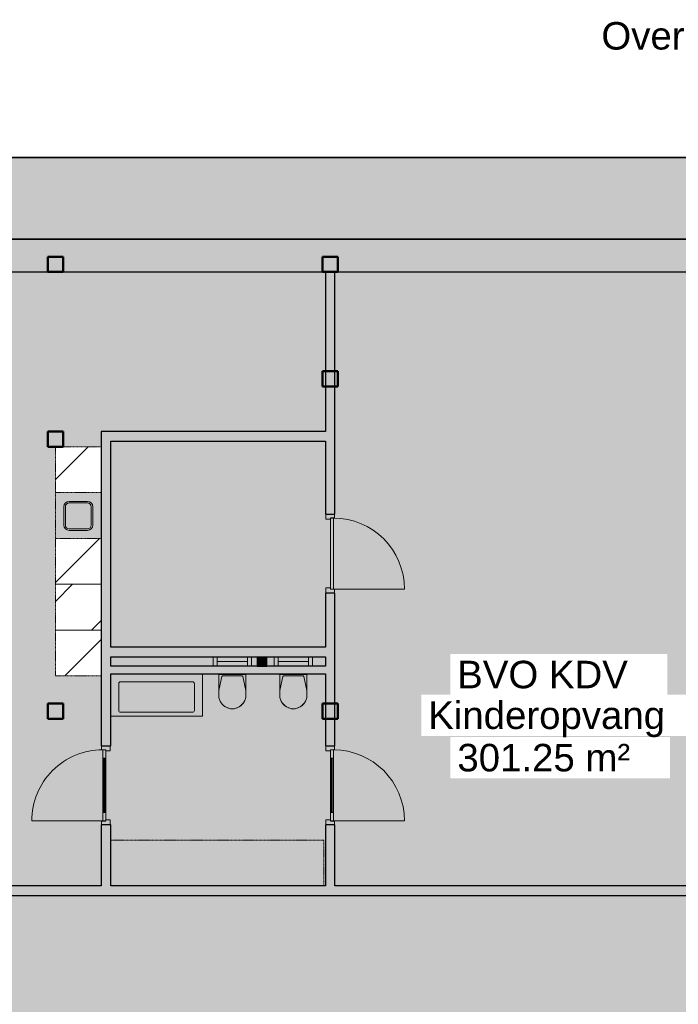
# Model space of a CAD drawing. Header units: millimetres. Extents: x 1000 to 192722, y -9201 to 41503.
# Tile 44 of 93: x 33232 to 41861, y 28612 to 41503. Entities that reach past the tile are written whole.
import ezdxf

# ---------------------------------------------------------------- set-up
doc = ezdxf.new("R2010")
doc.units = ezdxf.units.MM
doc.linetypes.add('THO_hhidden', pattern=[2.5, 1.5, -1])
doc.layers.add('A-AREA-BNDY', color=1, linetype='Continuous', lineweight=50, true_color=0xff0000)
doc.layers.add('A-DETL', color=7, linetype='Continuous', lineweight=13, true_color=0x00a600)
for name, color, linetype, lineweight in [('A-AREA-IDEN', 7, 'Continuous', 13), ('A-AREA-PATT', 7, 'Continuous', 13), ('A-DETL-GENF', 7, 'Continuous', 13), ('A-DOOR', 7, 'Continuous', 13), ('A-GENM', 7, 'Continuous', 13), ('A-WALL-PATT', 7, 'Continuous', 18), ('I-WALL', 7, 'Continuous', 18), ('P-SANR-FIXT', 7, 'Continuous', 13), ('S-COLS-SYMB', 7, 'Continuous', 50)]:
    doc.layers.add(name, color=color, linetype=linetype, lineweight=lineweight)
doc.styles.add('Arial', font='arial.ttf', dxfattribs={"height": 360})

# ---------------------------------------------------------------- blocks, each defined once
blk = doc.blocks.new('NLRS_32_DO_WPB_binnen deurkozijn hout_gen_tho - enkele deur met glas_ rechtsdraaiend-2036025-00 begane grond _peil_ BVO')
at = {"layer": 'A-DOOR'}
for p, q in [((-467, 0), (-517, 0)), ((-467, -54), (-467, 0)), ((467, -54), (467, 0)), ((467, 0), (517, 0)), ((-517, -114), (-450, -114)), ((-450, -114), (-450, -54)), ((450, -114), (450, -54)), ((517, -114), (450, -114))]:
    blk.add_line(p, q, dxfattribs=at)
blk = doc.blocks.new('NLRS_32_DO_UN_deur_gen_tho - deur met glasvlak_ rechtsdraaiend-1905435-00 begane grond _peil_ BVO')
at = {"layer": 'A-DETL-GENF'}
for p, q in [((-465, 0), (-465, 930)), ((-465, 0), (465, 0)), ((-465, -40), (-465, 0)), ((-465, -40), (465, -40)), ((465, -40), (465, 0))]:
    blk.add_line(p, q, dxfattribs=at)
blk.add_arc((-465, 0), 930, 360, 90, dxfattribs=at)
at = {"layer": 'A-GENM', "lineweight": 18}
for p, q in [((-355, 0), (-465, 0)), ((-465, 0), (-465, -40)), ((-355, -40), (-355, 0)), ((465, 0), (355, 0)), ((355, 0), (355, -40)), ((465, -40), (465, 0)), ((-465, -40), (-355, -40)), ((355, -40), (465, -40))]:
    blk.add_line(p, q, dxfattribs=at)
at = {"layer": 'A-GENM'}
for p, q in [((-355, 0), (355, 0)), ((355, 0), (-224, 0)), ((198, 0), (355, 0)), ((355, -40), (-355, -40)), ((355, -40), (-224, -40)), ((355, -40), (-224, -40)), ((198, -40), (355, -40)), ((198, -40), (355, -40))]:
    blk.add_line(p, q, dxfattribs=at)
blk = doc.blocks.new('NLRS_32_DO_WPB_binnen deurkozijn hout_gen_tho - enkele deur_ linksdraaiend-1904845-00 begane grond _peil_ BVO')
at = {"layer": 'A-DOOR'}
for p, q in [((-467, 0), (-517, 0)), ((-467, -54), (-467, 0)), ((467, -54), (467, 0)), ((467, 0), (517, 0)), ((-517, -114), (-450, -114)), ((-450, -114), (-450, -54)), ((450, -114), (450, -54)), ((517, -114), (450, -114))]:
    blk.add_line(p, q, dxfattribs=at)
blk = doc.blocks.new('NLRS_32_DO_UN_deur_gen_tho - dichte deur_ linksdraaiend-1904965-00 begane grond _peil_ BVO')
at = {"layer": 'A-DETL-GENF'}
for p, q in [((465, 0), (465, 930)), ((-465, 0), (465, 0)), ((-465, -40), (-465, 0)), ((-465, -40), (465, -40)), ((465, -40), (465, 0))]:
    blk.add_line(p, q, dxfattribs=at)
blk.add_arc((465, 0), 930, 90, 180, dxfattribs=at)
at = {"layer": 'A-GENM', "lineweight": 18}
for p, q in [((465, 0), (-465, 0)), ((-465, 0), (-465, -40)), ((465, -40), (465, 0)), ((-465, -40), (465, -40))]:
    blk.add_line(p, q, dxfattribs=at)
blk = doc.blocks.new('NLRS_28_SCO_UN_koker_gen_bcb - K200_200_12_5-2195922-00 begane grond _peil_ BVO')
at = {"layer": 'S-COLS-SYMB'}
for p, q in [((-100, 100), (100, 100)), ((-100, 100), (-100, -100)), ((100, 100), (100, -100)), ((-100, -100), (100, -100))]:
    blk.add_line(p, q, dxfattribs=at)
blk = doc.blocks.new('NLRS_32_DO_WPB_binnen deurkozijn hout_gen_tho - enkele deur met glas_ linksdraaiend-2036054-00 begane grond _peil_ BVO')
at = {"layer": 'A-DOOR'}
for p, q in [((-467, 0), (-517, 0)), ((-467, -54), (-467, 0)), ((467, -54), (467, 0)), ((467, 0), (517, 0)), ((-517, -114), (-450, -114)), ((-450, -114), (-450, -54)), ((450, -114), (450, -54)), ((517, -114), (450, -114))]:
    blk.add_line(p, q, dxfattribs=at)
blk = doc.blocks.new('NLRS_32_DO_UN_deur_gen_tho - deur met glasvlak_ linksdraaiend-1905430-00 begane grond _peil_ BVO')
at = {"layer": 'A-DETL-GENF'}
for p, q in [((465, 0), (465, 930)), ((-465, 0), (465, 0)), ((-465, -40), (-465, 0)), ((-465, -40), (465, -40)), ((465, -40), (465, 0))]:
    blk.add_line(p, q, dxfattribs=at)
blk.add_arc((465, 0), 930, 90, 180, dxfattribs=at)
at = {"layer": 'A-GENM', "lineweight": 18}
for p, q in [((-355, 0), (-465, 0)), ((-465, 0), (-465, -40)), ((-355, -40), (-355, 0)), ((465, 0), (355, 0)), ((355, 0), (355, -40)), ((465, -40), (465, 0)), ((-465, -40), (-355, -40)), ((355, -40), (465, -40))]:
    blk.add_line(p, q, dxfattribs=at)
at = {"layer": 'A-GENM'}
for p, q in [((355, 0), (-355, 0)), ((-198, 0), (-355, 0)), ((-355, 0), (224, 0)), ((355, -40), (-355, -40)), ((-198, -40), (-355, -40)), ((-355, -40), (224, -40))]:
    blk.add_line(p, q, dxfattribs=at)
blk = doc.blocks.new('NLRS_01_GM_WPB_dummy placeholder_gen_tho - verschoonmeubel 2790x600x900-2183859-00 begane grond _peil_ BVO')
at = {"layer": 'A-GENM', "linetype": 'THO_hhidden', "true_color": 0xdcf8f8}
blk.add_hatch(color=7, dxfattribs=at).paths.add_polyline_path([(240, 300), (-1395, 300), (-1395, -300), (1395, -300), (1395, 300)])
at = {"layer": 'A-GENM', "linetype": 'THO_hhidden'}
for p, q in [((-1395, 300), (-1395, -300)), ((-1395, -300), (1395, -300))]:
    blk.add_line(p, q, dxfattribs=at)
blk = doc.blocks.new('NLRS_32_DO_UN_glasvlakvulling_gen_tho - enkelglas-1905434-00 begane grond _peil_ BVO')
at = {"layer": 'A-GENM', "true_color": 0xd7e6e6}
blk.add_hatch(color=254, dxfattribs=at).paths.add_polyline_path([(-355, -31), (-355, -41), (355, -41), (355, -31), (173, -31)])
at = {"layer": 'A-GENM', "lineweight": 18}
for p, q in [((355, -31), (-355, -31)), ((-355, -31), (-355, -41)), ((-355, -41), (355, -41)), ((355, -41), (355, -31))]:
    blk.add_line(p, q, dxfattribs=at)
blk = doc.blocks.new('NLRS_74_PF_UN_av_geb_bcb - 300 Varicor active 187_6 cm wit-1976409-00 begane grond _peil_ BVO')
at = {"layer": 'P-SANR-FIXT'}
for p, q in [((-470, -105), (470, -105)), ((600, -555), (600, 0)), ((-495, -480), (-495, -130)), ((495, -130), (495, -480)), ((470, -505), (-470, -505)), ((-600, -555), (600, -555))]:
    blk.add_line(p, q, dxfattribs=at)
for centre, start, end in [((-470, -130), 90, 180), ((470, -130), 360, 90), ((-470, -480), 180, 270), ((470, -480), 270, 360)]:
    blk.add_arc(centre, 25, start, end, dxfattribs=at)
blk = doc.blocks.new('NLRS_01_GM_WPB_dummy placeholder_gen_tho - kast 600x600x2100-V59-00 begane grond _peil_ BVO')
at = {"layer": 'A-GENM', "true_color": 0x808080}
h = blk.add_hatch(dxfattribs=at)
h.set_pattern_fill('FP_61', color=8, style=0, pattern_type=2)
h.set_pattern_definition([(45, (-33999.64, -33212.5), (-424.264, 424.264), [])])
h.paths.add_polyline_path([(300, -300), (300, 300), (-300, 300), (-300, -300), (250, -300)])
at = {"layer": 'A-GENM', "linetype": 'THO_hhidden'}
for p, q in [((300, 300), (-300, 300)), ((-300, 300), (-300, -300)), ((300, -300), (300, 300)), ((-300, -300), (300, -300))]:
    blk.add_line(p, q, dxfattribs=at)
blk = doc.blocks.new('NLRS_01_GM_WPB_dummy placeholder_gen_tho - kast 600x600x2100-V60-00 begane grond _peil_ BVO')
at = {"layer": 'A-GENM', "true_color": 0x808080}
h = blk.add_hatch(dxfattribs=at)
h.set_pattern_fill('FP_62', color=8, style=0, pattern_type=2)
h.set_pattern_definition([(45, (-33999.64, -33812.5), (-424.264, 424.264), [])])
h.paths.add_polyline_path([(300, -300), (300, 300), (-300, 300), (-300, -300), (250, -300)])
at = {"layer": 'A-GENM', "linetype": 'THO_hhidden'}
for p, q in [((300, 300), (-300, 300)), ((-300, 300), (-300, -300)), ((300, -300), (300, 300)), ((-300, -300), (300, -300))]:
    blk.add_line(p, q, dxfattribs=at)
blk = doc.blocks.new('NLRS_01_GM_WPB_dummy placeholder_gen_tho - kast 600x600x2100-V61-00 begane grond _peil_ BVO')
at = {"layer": 'A-GENM', "true_color": 0x808080}
h = blk.add_hatch(dxfattribs=at)
h.set_pattern_fill('FP_63', color=8, style=0, pattern_type=2)
h.set_pattern_definition([(45, (-33999.64, -34412.5), (-424.264, 424.264), [])])
h.paths.add_polyline_path([(300, -300), (300, 300), (-300, 300), (-300, -300), (250, -300)])
at = {"layer": 'A-GENM', "linetype": 'THO_hhidden'}
for p, q in [((300, 300), (-300, 300)), ((-300, 300), (-300, -300)), ((300, -300), (300, 300)), ((-300, -300), (300, -300))]:
    blk.add_line(p, q, dxfattribs=at)
blk = doc.blocks.new('NLRS_01_GM_WPB_dummy placeholder_gen_tho - kast 600x600x2100-V62-00 begane grond _peil_ BVO')
at = {"layer": 'A-GENM', "true_color": 0x808080}
h = blk.add_hatch(dxfattribs=at)
h.set_pattern_fill('FP_64', color=8, style=0, pattern_type=2)
h.set_pattern_definition([(45, (-33999.64, -35612.5), (-424.264, 424.264), [])])
h.paths.add_polyline_path([(300, -300), (300, 300), (-300, 300), (-300, -300)])
at = {"layer": 'A-GENM', "linetype": 'THO_hhidden'}
for p, q in [((300, 300), (-300, 300)), ((-300, 300), (-300, -300)), ((300, -300), (300, 300)), ((-300, -300), (300, -300))]:
    blk.add_line(p, q, dxfattribs=at)
blk = doc.blocks.new('NLRS_73_PF_UN_rvs gootsteen enkel 340x340 ic6zrl2n_gen_bcb - RVS gootsteen enkel 340x340-1972238-00 begane grond _peil_ BVO')
at = {"layer": 'P-SANR-FIXT'}
for p, q in [((-81, 20), (-120, 20)), ((-120, 0), (-81, 0)), ((120, 20), (-81, 20)), ((-81, 0), (120, 0)), ((-190, -50), (-190, -290)), ((-170, -290), (-170, -50)), ((170, -50), (170, -290)), ((190, -290), (190, -50)), ((120, -340), (-120, -340)), ((-120, -360), (120, -360))]:
    blk.add_line(p, q, dxfattribs=at)
for centre, radius, start, end in [((-120, -50), 70, 90, 180), ((120, -50), 70, 0, 90), ((120, -50), 50, 0, 90), ((-120, -50), 50, 90, 180), ((-120, -50), 50, 165.9822, 180), ((-120, -50), 50, 151.917, 161.4219), ((-120, -50), 50, 137.768, 146.5606), ((-120, -50), 50, 123.4394, 132.232), ((-120, -50), 50, 108.5781, 118.083), ((-120, -50), 50, 90, 104.0178), ((-120, -290), 70, 180, 270), ((-120, -290), 50, 180, 270), ((120, -290), 70, 270, 360), ((120, -290), 50, 270, 0)]:
    blk.add_arc(centre, radius, start, end, dxfattribs=at)
blk = doc.blocks.new('NLRS_74_PF_UN_wandtoilet combinatie compleet hoog _950x2400_ 0l8atrse_gen_bcb - wandtoilet combinatie compleet hoog _950x2400_-V71-00 begane grond _peil_ BVO')
at = {"layer": 'P-SANR-FIXT'}
for p, q in [((-250, -122), (-250, 0)), ((-200, 0), (-200, -122)), ((200, -122), (200, 0)), ((250, 0), (250, -122)), ((-150, -60), (-200, -60)), ((-150, -60), (150, -60)), ((200, -60), (150, -60)), ((-180, -223), (-180, -230)), ((-180, -230), (-170, -230)), ((-180, -230), (-170, -230)), ((-178, -223), (-178, -463)), ((170, -230), (-170, -230)), ((128, -251), (-128, -251)), ((-114, -231), (-84, -231)), ((0, -231), (-84, -231)), ((84, -231), (2, -231)), ((84, -231), (114, -231)), ((170, -230), (180, -230)), ((170, -230), (180, -230)), ((177, -463), (177, -223)), ((180, -230), (180, -223)), ((-138, -259), (-173, -421)), ((173, -421), (138, -259)), ((-178, -463), (-178, -507)), ((177, -507), (177, -463))]:
    blk.add_line(p, q, dxfattribs=at)
for centre, radius, start, end in [((-128, -261), 10, 90, 167.8308), ((-128, -261), 10, 102.9718, 128.9154), ((128, -261), 10, 12.1692, 90), ((128, -261), 10, 12.1692, 90), ((22, -463), 200, 167.8308, 180), ((-13, -507), 165, 180, 193.9933), ((-12, -507), 165, 180.0039, 209.7886), ((12, -507), 165, 330.2114, 359.9961), ((-23, -463), 200, 360, 12.1692), ((12, -507), 165, 346.0067, 360), ((-13, -507), 165, 198.5148, 208.0124), ((10, -489), 193, 211.025, 267.0215), ((-13, -507), 165, 212.8597, 218.7063), ((-1, -498), 180, 218.7063, 225.4013), ((12, -485), 198, 225.4013, 237.8044), ((-10, -489), 193, 272.9785, 328.975), ((-12, -485), 198, 302.1956, 314.5987), ((1, -498), 180, 314.5987, 321.2937), ((12, -507), 165, 321.2937, 327.1403), ((12, -507), 165, 331.9876, 341.4852), ((12, -485), 198, 244.6923, 251.2841), ((12, -485), 198, 257.5783, 262.6106), ((0, -576), 106, 262.6106, 268.0204), ((0, -576), 106, 271.9796, 277.3894), ((-12, -485), 198, 277.3894, 282.4217), ((-12, -485), 198, 288.7159, 295.3077)]:
    blk.add_arc(centre, radius, start, end, dxfattribs=at)
blk = doc.blocks.new('NLRS_74_PF_UN_wandtoilet combinatie compleet hoog _950x2400_ 0l8atrse_gen_bcb - wandtoilet combinatie compleet hoog _950x2400_-V74-00 begane grond _peil_ BVO')
at = {"layer": 'P-SANR-FIXT'}
for p, q in [((-250, -123), (-250, 0)), ((-200, 0), (-200, -123)), ((200, -123), (200, 0)), ((250, 0), (250, -123)), ((-150, -60), (-200, -60)), ((-150, -60), (150, -60)), ((200, -60), (150, -60)), ((-180, -223), (-180, -230)), ((-180, -230), (-170, -230)), ((-180, -230), (-170, -230)), ((-178, -223), (-178, -463)), ((170, -230), (-170, -230)), ((128, -251), (-128, -251)), ((-114, -231), (-84, -231)), ((0, -231), (-84, -231)), ((84, -231), (2, -231)), ((84, -231), (114, -231)), ((170, -230), (180, -230)), ((170, -230), (180, -230)), ((177, -463), (177, -223)), ((180, -230), (180, -223)), ((-138, -259), (-173, -421)), ((173, -421), (138, -259)), ((-178, -463), (-178, -507)), ((177, -507), (177, -463))]:
    blk.add_line(p, q, dxfattribs=at)
for centre, radius, start, end in [((-128, -261), 10, 90, 167.8308), ((-128, -261), 10, 102.9718, 128.9154), ((128, -261), 10, 12.1692, 90), ((128, -261), 10, 12.1692, 90), ((22, -463), 200, 167.8308, 180), ((-13, -507), 165, 180, 193.9933), ((-12, -507), 165, 180.0039, 209.7886), ((12, -507), 165, 330.2114, 359.9961), ((-23, -463), 200, 360, 12.1692), ((12, -507), 165, 346.0067, 360), ((-13, -507), 165, 198.5148, 208.0124), ((10, -489), 193, 211.025, 267.0215), ((-13, -507), 165, 212.8597, 218.7063), ((-1, -498), 180, 218.7063, 225.4013), ((12, -485), 198, 225.4013, 237.8044), ((-10, -489), 193, 272.9785, 328.975), ((-12, -485), 198, 302.1674, 314.5987), ((1, -498), 180, 314.5987, 321.2937), ((12, -507), 165, 321.2937, 327.1403), ((12, -507), 165, 331.9876, 341.4852), ((12, -485), 198, 244.6923, 251.2841), ((12, -485), 198, 257.5783, 262.6106), ((0, -576), 106, 262.6106, 268.0204), ((0, -576), 106, 271.9796, 277.3894), ((-12, -485), 198, 277.3894, 282.4217), ((-12, -485), 198, 288.7159, 295.3077)]:
    blk.add_arc(centre, radius, start, end, dxfattribs=at)
blk = doc.blocks.new('NLRS_33_GM_WPB_vloeropening schacht rechthoek_gen_tho - 125x125-2338696-00 begane grond _peil_ BVO')
at = {"layer": 'A-GENM', "linetype": 'THO_hhidden', "true_color": 0xc8fac8}
blk.add_hatch(color=254, dxfattribs=at).paths.add_polyline_path([(125, -125), (125, 0), (0, 0), (0, -125)])
at = {"layer": 'A-GENM'}
for p, q in [((125, 0), (0, 0)), ((0, 0), (0, -125)), ((125, -125), (125, 0)), ((0, -125), (125, -125))]:
    blk.add_line(p, q, dxfattribs=at)
at = {"layer": 'A-GENM', "linetype": 'THO_hhidden'}
for p, q in [((0, 0), (0, -125)), ((125, 0), (0, 0)), ((0, 0), (125, -125)), ((0, -125), (125, 0)), ((0, -125), (125, -125)), ((125, -125), (125, 0))]:
    blk.add_line(p, q, dxfattribs=at)
blk = doc.blocks.new('NLRS_28_SCO_UN_koker_gen_bcb - K200_200_12_5-2419765-00 begane grond _peil_ BVO')
at = {"layer": 'S-COLS-SYMB'}
for p, q in [((-100, 100), (100, 100)), ((-100, -100), (-100, 100)), ((100, -100), (100, 100)), ((-100, -100), (100, -100))]:
    blk.add_line(p, q, dxfattribs=at)

msp = doc.modelspace()

# ---------------------------------------------------------------- hatches: boundary and pattern name
at = {"layer": 'A-AREA-PATT', "true_color": 0xfaf0e6}
h = msp.add_hatch(color=7, dxfattribs=at)
h.paths.add_polyline_path([(57700, 8500), (57702, 8500), (58186, 8508), (58593, 8526), (59037, 8557), (59480, 8602), (59922, 8659), (60362, 8729), (60800, 8811), (61235, 8906), (61667, 9013), (62097, 9132), (62589, 9287), (62992, 9426), (63361, 9564), (63834, 9758), (64182, 9910), (64584, 10101), (64981, 10304), (65372, 10517), (65781, 10757), (66162, 10996), (66506, 11223), (66870, 11480), (67256, 11770), (67595, 12040), (67916, 12311), (68249, 12608), (68573, 12914), (68927, 13270), (69205, 13565), (69490, 13885), (69777, 14226), (70054, 14575), (70321, 14931), (70578, 15295), (70824, 15667), (71059, 16045), (71299, 16458), (71534, 16893), (71717, 17255), (71891, 17622), (72069, 18028), (72237, 18441), (72393, 18858), (72536, 19280), (72668, 19705), (72787, 20135), (72894, 20567), (72995, 21032), (73071, 21440), (73141, 21880), (73198, 22322), (73242, 22765), (73274, 23210), (73293, 23660), (73300, 24100), (73293, 24545), (73274, 24990), (73243, 25434), (73198, 25877), (73141, 26318), (73072, 26758), (72989, 27195), (72895, 27630), (72768, 28133), (72663, 28510), (72537, 28917), (72394, 29338), (72239, 29755), (72039, 30241), (71871, 30621), (71702, 30978), (71500, 31374), (71255, 31820), (71049, 32171), (70825, 32531), (70582, 32899), (70325, 33263), (70059, 33619), (69782, 33968), (69496, 34309), (69199, 34641), (68845, 35013), (68580, 35280), (68206, 35630), (67891, 35910), (67584, 36169), (67235, 36446), (66879, 36713), (66516, 36970), (66145, 37216), (65767, 37452), (65355, 37692), (64930, 37922), (64582, 38099), (64194, 38284), (63787, 38463), (63374, 38631), (62957, 38787), (62479, 38949), (62111, 39063), (61682, 39183), (61250, 39291), (60788, 39391), (60378, 39468), (59939, 39539), (59497, 39596), (59054, 39641), (58544, 39676), (58122, 39694), (57700, 39700), (24100, 39700), (23605, 39692), (23209, 39675), (22765, 39643), (22274, 39592), (21804, 39529), (21439, 39472), (20943, 39377), (20566, 39295), (20127, 39186), (19705, 39068), (19279, 38936), (18857, 38793), (18440, 38637), (17959, 38440), (17619, 38290), (17216, 38099), (16810, 37892), (16429, 37684), (16044, 37459), (15621, 37194), (15241, 36940), (14911, 36707), (14574, 36454), (14205, 36160), (13884, 35890), (13551, 35593), (13227, 35287), (12912, 34972), (12570, 34608), (12310, 34316), (12023, 33975), (11718, 33589), (11474, 33262), (11197, 32867), (10975, 32532), (10741, 32156), (10516, 31771), (10302, 31380), (10100, 30983), (9884, 30523), (9703, 30105), (9555, 29738), (9407, 29342), (9263, 28921), (9132, 28495), (9012, 28066), (8905, 27633), (8803, 27157), (8728, 26760), (8658, 26320), (8601, 25878), (8557, 25435), (8525, 24991), (8506, 24523), (8500, 24100), (8506, 23655), (8525, 23209), (8557, 22759), (8601, 22322), (8658, 21880), (8728, 21440), (8810, 21002), (8914, 20530), (9012, 20134), (9132, 19705), (9263, 19279), (9427, 18802), (9563, 18440), (9730, 18027), (9909, 17620), (10122, 17175), (10305, 16815), (10516, 16429), (10741, 16044), (10976, 15666), (11222, 15295), (11489, 14917), (11746, 14574), (12023, 14225), (12310, 13884), (12647, 13509), (12925, 13215), (13227, 12913), (13551, 12607), (13909, 12289), (14225, 12023), (14574, 11746), (14930, 11479), (15300, 11219), (15707, 10951), (16044, 10741), (16429, 10516), (16820, 10303), (17217, 10101), (17619, 9910), (18059, 9717), (18440, 9563), (18857, 9407), (19279, 9264), (19709, 9131), (20134, 9013), (20635, 8891), (21002, 8811), (21439, 8728), (21880, 8659), (22321, 8602), (22833, 8552), (23255, 8523), (23677, 8506), (24100, 8500), (57700, 8500)])
h.paths.add_polyline_path([(55362, 9570), (24096, 9570), (23605, 9579), (23254, 9595), (22797, 9629), (22412, 9668), (21993, 9723), (21576, 9791), (21161, 9870), (20749, 9962), (20339, 10065), (19932, 10180), (19527, 10308), (19130, 10446), (18732, 10598), (18282, 10786), (17959, 10931), (17513, 11150), (17150, 11341), (16791, 11543), (16414, 11770), (16089, 11979), (15738, 12218), (15410, 12455), (15081, 12708), (14759, 12971), (14440, 13246), (14129, 13531), (13825, 13826), (13531, 14129), (13245, 14441), (12960, 14772), (12702, 15088), (12438, 15433), (12197, 15766), (11960, 16116), (11733, 16472), (11489, 16883), (11306, 17212), (11090, 17630), (10931, 17959), (10758, 18345), (10571, 18802), (10446, 19130), (10298, 19558), (10180, 19933), (10065, 20339), (9961, 20749), (9870, 21162), (9790, 21577), (9723, 21994), (9668, 22413), (9625, 22834), (9594, 23255), (9576, 23677), (9570, 24104), (9576, 24524), (9594, 24946), (9625, 25367), (9674, 25835), (9723, 26206), (9790, 26623), (9870, 27039), (9961, 27451), (10065, 27861), (10180, 28267), (10307, 28671), (10446, 29070), (10596, 29465), (10771, 29883), (10964, 30308), (11135, 30659), (11310, 30996), (11516, 31365), (11733, 31728), (11960, 32084), (12197, 32434), (12445, 32777), (12702, 33112), (12969, 33440), (13245, 33760), (13585, 34126), (13877, 34425), (14178, 34714), (14488, 34995), (14804, 35267), (15145, 35542), (15461, 35782), (15812, 36034), (16157, 36266), (16495, 36481), (16852, 36693), (17214, 36895), (17617, 37103), (17995, 37285), (18348, 37443), (18735, 37603), (19130, 37754), (19529, 37893), (19932, 38020), (20372, 38143), (20749, 38238), (21232, 38343), (21637, 38419), (22044, 38483), (22453, 38536), (22864, 38577), (23275, 38606), (23687, 38624), (24100, 38630), (57721, 38630), (58201, 38620), (58610, 38601), (58966, 38575), (59386, 38532), (59805, 38477), (60223, 38409), (60638, 38330), (61050, 38238), (61460, 38135), (61867, 38020), (62272, 37892), (62732, 37730), (63136, 37574), (63523, 37411), (63869, 37255), (64240, 37074), (64607, 36883), (64969, 36681), (65328, 36467), (65736, 36204), (66061, 35982), (66376, 35755), (66712, 35498), (67062, 35211), (67359, 34954), (67671, 34669), (67974, 34374), (68297, 34039), (68554, 33759), (68845, 33421), (69097, 33112), (69354, 32777), (69644, 32372), (69871, 32035), (70086, 31695), (70310, 31316), (70493, 30987), (70684, 30621), (70868, 30241), (71053, 29826), (71203, 29465), (71379, 28996), (71507, 28624), (71636, 28207), (71748, 27806), (71849, 27403), (71935, 27007), (72015, 26587), (72080, 26176), (72134, 25763), (72176, 25348), (72206, 24933), (72224, 24517), (72230, 24100), (72222, 23655), (72202, 23210), (72167, 22765), (72130, 22405), (72075, 21984), (72007, 21565), (71926, 21147), (71834, 20733), (71709, 20250), (71594, 19851), (71466, 19455), (71328, 19063), (71178, 18674), (71017, 18290), (70825, 17869), (70661, 17535), (70467, 17165), (70263, 16801), (70046, 16439), (69817, 16082), (69577, 15731), (69328, 15388), (69068, 15051), (68749, 14665), (68520, 14403), (68178, 14035), (67891, 13745), (67595, 13461), (67290, 13185), (66993, 12930), (66655, 12658), (66324, 12407), (65979, 12159), (65626, 11923), (65267, 11696), (64854, 11454), (64529, 11275), (64093, 11053), (63768, 10898), (63380, 10726), (62987, 10566), (62544, 10402), (62187, 10280), (61781, 10155), (61304, 10025), (60924, 9933), (60544, 9851), (60127, 9774), (59707, 9709), (59286, 9657), (58863, 9617), (58439, 9589), (58439, 9570), (58185, 9572), (58185, 9578), (57942, 9572), (57700, 9570), (55934, 9570)])
at = {"layer": 'A-AREA-PATT', "true_color": 0xe6fafa}
h = msp.add_hatch(color=7, dxfattribs=at)
h.paths.add_polyline_path([(41369, 24262), (41417, 24262), (41417, 24325), (42037, 24325), (42037, 24983), (42162, 24983), (42162, 24325), (44312, 24325), (44312, 24450), (44437, 24450), (44437, 26675), (42162, 26675), (42162, 26017), (42037, 26017), (42037, 28162), (42237, 28162), (42237, 28037), (42162, 28037), (42162, 26800), (44252, 26800), (44252, 28037), (43271, 28037), (43271, 28162), (51637, 28162), (51637, 28564), (51700, 28564), (51700, 29598), (51637, 29598), (51637, 30037), (30162, 30037), (30162, 29646), (30100, 29646), (30100, 28612), (30162, 28612), (30162, 28162), (37362, 28162), (37362, 27963), (37487, 27963), (37487, 27838), (37362, 27838), (37362, 26800), (39762, 26800), (39762, 26017), (39637, 26017), (39637, 26675), (39162, 26675), (39162, 26075), (37362, 26075), (37362, 24825), (39162, 24825), (39162, 24325), (39637, 24325), (39637, 24983), (39762, 24983), (39762, 24325), (40383, 24325), (40383, 24262), (41367, 24262)])
h.paths.add_polyline_path([(44352, 26800), (44437, 26800), (44437, 27875), (44352, 27875), (44352, 27007)])
h.paths.add_polyline_path([(42552, 27374), (42552, 27375), (42552, 27512)])
h.paths.add_polyline_path([(44375, 28000), (44437, 28000), (44437, 28037), (44352, 28037), (44352, 28000)])
h.paths.add_polyline_path([(44015, 28284), (43944, 28355), (43965, 28371), (43989, 28381), (44015, 28384), (44041, 28381), (44065, 28371), (44085, 28355), (44041, 28310)])
h.paths.add_polyline_path([(44015, 28184), (43989, 28187), (43965, 28197), (43944, 28213), (44015, 28284), (44085, 28213), (44065, 28197), (44041, 28187)])
h.paths.add_polyline_path([(43563, 28234), (43476, 28284), (43563, 28334)])
h.paths.add_polyline_path([(48162, 30162), (51700, 30162), (51700, 33162), (52300, 33162), (52300, 33547), (52425, 33547), (52425, 32727), (52537, 32727), (52537, 32732), (52637, 32732), (52637, 32727), (53637, 32727), (53637, 32732), (53652, 32732), (53652, 32727), (55237, 32727), (55237, 35401), (52425, 35401), (52425, 34581), (52300, 34581), (52300, 36346), (52425, 36346), (52425, 35526), (55237, 35526), (55237, 38200), (52425, 38200), (52425, 37380), (52300, 37380), (52300, 38200), (44562, 38200), (44562, 33287), (48162, 33287), (48162, 31996), (48037, 31996), (48036, 32940), (44562, 32940), (44562, 31996), (44437, 31996), (44437, 34600), (43837, 34600), (43837, 38200), (37362, 38200), (37362, 35030), (37237, 35030), (37237, 35987), (34425, 35987), (34425, 33287), (37237, 33287), (37237, 33996), (37362, 33996), (37362, 31996), (37237, 31996), (37237, 32940), (34425, 32940), (34425, 31996), (34300, 31996), (34300, 32912), (33700, 32912), (33700, 35912), (34300, 35912), (34300, 36112), (37237, 36112), (37237, 38200), (29500, 38200), (29500, 37380), (29375, 37380), (29375, 38200), (26562, 38200), (26562, 35526), (29375, 35526), (29375, 36346), (29500, 36346), (29500, 34581), (29375, 34581), (29375, 35401), (26562, 35401), (26562, 32727), (29375, 32727), (29375, 33547), (29500, 33547), (29500, 32665), (29517, 32665), (29500, 30523), (29500, 30162), (34300, 30162), (34300, 30962), (34425, 30962), (34425, 30762), (37215, 30762), (37215, 30162), (37237, 30162), (37237, 30962), (37362, 30962), (37362, 30162), (44437, 30162), (44437, 30962), (44562, 30962), (44562, 30762), (47562, 30762), (47562, 30162), (48037, 30162), (48037, 30962), (48162, 30962), (48162, 30226)])
h.paths.add_polyline_path([(37326, 31124), (37316, 31124), (37316, 31834), (37326, 31834), (37326, 31695)])
h.paths.add_polyline_path([(34346, 31124), (34336, 31124), (34336, 31834), (34346, 31834), (34346, 31695)])
h.paths.add_polyline_path([(51880, 32067), (52135, 32069), (52150, 32074), (52170, 32089), (52177, 32098), (52183, 32107), (52188, 32122), (52190, 32137), (52190, 32377), (52187, 32396), (52180, 32413), (52163, 32432), (52155, 32438), (52133, 32446), (52120, 32447), (51880, 32447), (51862, 32445), (51845, 32438), (51830, 32426), (51817, 32409), (51812, 32396), (51810, 32377), (51811, 32122), (51817, 32107), (51831, 32087), (51841, 32080), (51849, 32074), (51864, 32069), (51880, 32067)])
h.paths.add_polyline_path([(45315, 33040), (45524, 33040), (45524, 33162), (44562, 33162), (44562, 33040), (45311, 33040)])
h.paths.add_polyline_path([(45872, 33040), (48037, 33040), (48037, 33162), (45649, 33162), (45649, 33040), (45864, 33040)])
h.paths.add_polyline_path([(36649, 33040), (37237, 33040), (37237, 33162), (36469, 33162), (36469, 33040), (36642, 33040)])
h.paths.add_polyline_path([(36267, 33040), (36344, 33040), (36344, 33162), (34425, 33162), (34425, 33040), (36245, 33040)])
h.paths.add_polyline_path([(33880, 34817), (34135, 34819), (34150, 34824), (34170, 34839), (34177, 34848), (34183, 34857), (34188, 34872), (34190, 34887), (34190, 35127), (34187, 35146), (34180, 35163), (34163, 35182), (34155, 35188), (34133, 35196), (34120, 35197), (33880, 35197), (33862, 35195), (33845, 35188), (33830, 35176), (33817, 35159), (33812, 35146), (33810, 35127), (33811, 34872), (33817, 34857), (33831, 34837), (33841, 34830), (33849, 34824), (33864, 34819)])
h.paths.add_polyline_path([(44017, 37105), (44273, 37107), (44288, 37112), (44307, 37127), (44315, 37136), (44320, 37145), (44325, 37159), (44327, 37175), (44327, 37415), (44325, 37433), (44318, 37450), (44300, 37469), (44292, 37476), (44270, 37483), (44257, 37485), (44017, 37485), (43999, 37483), (43982, 37476), (43967, 37464), (43955, 37446), (43950, 37433), (43947, 37415), (43949, 37159), (43954, 37145), (43969, 37125), (43978, 37117), (43987, 37112), (44002, 37107)])
at = {"layer": 'A-GENM', "true_color": 0xdcf8f8}
h = msp.add_hatch(color=7, dxfattribs=at)
h.paths.add_polyline_path([(34120, 34712), (34300, 34712), (34300, 35312), (33700, 35312), (33700, 34712), (34083, 34712)])
h.paths.add_polyline_path([(34083, 34817), (33864, 34819), (33841, 34830), (33835, 34834), (33825, 34844), (33817, 34857), (33811, 34872), (33810, 34887), (33811, 35139), (33814, 35149), (33822, 35167), (33830, 35177), (33848, 35190), (33869, 35196), (33880, 35197), (34133, 35196), (34145, 35192), (34155, 35188), (34174, 35171), (34180, 35163), (34188, 35140), (34190, 35127), (34188, 34872), (34177, 34848), (34173, 34842), (34163, 34833), (34141, 34821), (34131, 34819), (34120, 34817)])
at = {"layer": 'A-WALL-PATT', "true_color": 0x808080}
msp.add_hatch(color=8, dxfattribs=at).paths.add_polyline_path([(57700, 38200), (57700, 38630), (24100, 38630), (24100, 38200), (57535, 38200)])
at = {"layer": 'A-WALL-PATT', "true_color": 0xc0c0c0}
h = msp.add_hatch(color=9, dxfattribs=at)
h.paths.add_polyline_path([(37362, 30162), (37362, 30962), (37237, 30962), (37237, 30162)])
h.paths.add_polyline_path([(37237, 31996), (37362, 31996), (37362, 33996), (37237, 33996), (37237, 32281)])
h.paths.add_polyline_path([(37237, 35030), (37362, 35030), (37362, 38200), (37237, 38200), (37237, 35211)])
h = msp.add_hatch(color=9, dxfattribs=at)
h.paths.add_polyline_path([(34425, 30162), (34425, 30962), (34300, 30962), (34300, 30162)])
h.paths.add_polyline_path([(34300, 31996), (34425, 31996), (34425, 36112), (34300, 36112), (34300, 32867)])
for points in [[(37237, 35987), (37237, 36112), (34425, 36112), (34425, 35987), (35580, 35987)], [(37237, 33162), (37237, 33287), (34425, 33287), (34425, 33162), (36911, 33162)], [(37362, 30037), (37362, 30162), (34300, 30162), (34300, 30037), (37237, 30037)]]:
    msp.add_hatch(color=9, dxfattribs=at).paths.add_polyline_path(points)
at = {"layer": 'A-WALL-PATT'}
msp.add_hatch(color=256, dxfattribs=at).paths.add_polyline_path([(36911, 32940), (37237, 32940), (37237, 33040), (34425, 33040), (34425, 32940), (36744, 32940)])
at = {"layer": 'A-WALL-PATT', "true_color": 0xd9eeee}
for points in [[(34300, 30037), (34300, 30162), (30162, 30162), (30162, 30037), (32919, 30037)], [(43564, 30037), (44437, 30037), (44437, 30162), (37362, 30162), (37362, 30037), (40903, 30037)]]:
    msp.add_hatch(color=254, dxfattribs=at).paths.add_polyline_path(points)

# ---------------------------------------------------------------- linework, layer by layer
at = {"layer": 'A-AREA-BNDY', "lineweight": 35}
for p, q in [((24100, 39700), (57800, 39700)), ((24100, 38630), (57700, 38630))]:
    msp.add_line(p, q, dxfattribs=at)
at = {"layer": 'A-DETL', "color": 7, "linetype": 'THO_hhidden'}
msp.add_line((24100, 39700), (57692, 39700), dxfattribs=at)
at = {"layer": 'A-GENM', "linetype": 'THO_hhidden'}
msp.add_line((33700, 35312), (33700, 34712), dxfattribs=at)
at = {"layer": 'I-WALL', "lineweight": 25}
for p, q in [((57700, 38630), (24100, 38630)), ((29500, 38200), (37237, 38200)), ((37237, 38200), (37237, 36112)), ((37362, 35030), (37362, 38200)), ((37362, 38200), (44437, 38200)), ((34300, 36112), (34300, 31996)), ((37237, 36112), (34300, 36112)), ((34425, 33287), (34425, 35987)), ((34425, 35987), (37237, 35987)), ((37237, 35987), (37237, 35030)), ((37237, 35030), (37362, 35030)), ((37237, 33996), (37237, 33287)), ((37362, 33996), (37237, 33996)), ((37362, 31996), (37362, 33996)), ((37237, 33287), (34425, 33287)), ((34425, 33040), (34425, 33162)), ((34425, 33162), (37237, 33162)), ((37237, 33162), (37237, 33040)), ((37237, 33040), (34425, 33040)), ((34425, 31996), (34425, 32940)), ((34425, 32940), (37237, 32940)), ((37237, 32940), (37237, 31996)), ((34300, 31996), (34425, 31996)), ((37237, 31996), (37362, 31996)), ((34300, 30962), (34300, 30162)), ((34425, 30962), (34300, 30962)), ((34425, 30162), (34425, 30962)), ((37237, 30962), (37237, 30162)), ((37362, 30962), (37237, 30962)), ((37362, 30162), (37362, 30962)), ((34300, 30162), (29500, 30162)), ((30162, 30037), (51637, 30037)), ((37237, 30162), (34425, 30162)), ((44437, 30162), (37362, 30162))]:
    msp.add_line(p, q, dxfattribs=at)

# ---------------------------------------------------------------- block references
at = {"layer": 'A-DETL-GENF'}
for name, p, rotation in [('NLRS_32_DO_UN_deur_gen_tho - dichte deur_ linksdraaiend-1904965-00 begane grond _peil_ BVO', (37343, 34513), 269.9999999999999), ('NLRS_32_DO_UN_deur_gen_tho - deur met glasvlak_ rechtsdraaiend-1905435-00 begane grond _peil_ BVO', (34319, 31479), 89.99999999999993), ('NLRS_32_DO_UN_deur_gen_tho - deur met glasvlak_ linksdraaiend-1905430-00 begane grond _peil_ BVO', (37343, 31479), 269.9999999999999)]:
    msp.add_blockref(name, p, dxfattribs=dict(at, rotation=rotation))
at = {"layer": 'A-DOOR'}
for name, p, rotation in [('NLRS_32_DO_WPB_binnen deurkozijn hout_gen_tho - enkele deur_ linksdraaiend-1904845-00 begane grond _peil_ BVO', (37357, 34513), 269.9999999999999), ('NLRS_32_DO_WPB_binnen deurkozijn hout_gen_tho - enkele deur met glas_ rechtsdraaiend-2036025-00 begane grond _peil_ BVO', (34305, 31479), 89.99999999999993), ('NLRS_32_DO_WPB_binnen deurkozijn hout_gen_tho - enkele deur met glas_ linksdraaiend-2036054-00 begane grond _peil_ BVO', (37357, 31479), 269.9999999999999)]:
    msp.add_blockref(name, p, dxfattribs=dict(at, rotation=rotation))
at = {"layer": 'A-GENM', "linetype": 'THO_hhidden'}
for name, p in [('NLRS_01_GM_WPB_dummy placeholder_gen_tho - kast 600x600x2100-V62-00 begane grond _peil_ BVO', (34000, 35612)), ('NLRS_01_GM_WPB_dummy placeholder_gen_tho - kast 600x600x2100-V61-00 begane grond _peil_ BVO', (34000, 34412)), ('NLRS_01_GM_WPB_dummy placeholder_gen_tho - kast 600x600x2100-V60-00 begane grond _peil_ BVO', (34000, 33812)), ('NLRS_01_GM_WPB_dummy placeholder_gen_tho - kast 600x600x2100-V59-00 begane grond _peil_ BVO', (34000, 33212))]:
    msp.add_blockref(name, p, dxfattribs=at)
for name, p, rotation in [('NLRS_33_GM_WPB_vloeropening schacht rechthoek_gen_tho - 125x125-2338696-00 begane grond _peil_ BVO', (36344, 33037), 89.9999999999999), ('NLRS_01_GM_WPB_dummy placeholder_gen_tho - verschoonmeubel 2790x600x900-2183859-00 begane grond _peil_ BVO', (35820, 30462), 180)]:
    msp.add_blockref(name, p, dxfattribs=dict(at, rotation=rotation))
at = {"layer": 'A-GENM'}
for p, rotation in [((34305, 31479), 89.99999999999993), ((37357, 31479), 269.9999999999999)]:
    msp.add_blockref('NLRS_32_DO_UN_glasvlakvulling_gen_tho - enkelglas-1905434-00 begane grond _peil_ BVO', p, dxfattribs=dict(at, rotation=rotation))
at = {"layer": 'P-SANR-FIXT'}
for name, p in [('NLRS_73_PF_UN_rvs gootsteen enkel 340x340 ic6zrl2n_gen_bcb - RVS gootsteen enkel 340x340-1972238-00 begane grond _peil_ BVO', (34000, 35177)), ('NLRS_74_PF_UN_wandtoilet combinatie compleet hoog _950x2400_ 0l8atrse_gen_bcb - wandtoilet combinatie compleet hoog _950x2400_-V71-00 begane grond _peil_ BVO', (36017, 33162)), ('NLRS_74_PF_UN_wandtoilet combinatie compleet hoog _950x2400_ 0l8atrse_gen_bcb - wandtoilet combinatie compleet hoog _950x2400_-V74-00 begane grond _peil_ BVO', (36817, 33162)), ('NLRS_74_PF_UN_av_geb_bcb - 300 Varicor active 187_6 cm wit-1976409-00 begane grond _peil_ BVO', (35025, 32940))]:
    msp.add_blockref(name, p, dxfattribs=at)
at = {"layer": 'S-COLS-SYMB'}
for p in [(33700, 38300), (37300, 38300)]:
    msp.add_blockref('NLRS_28_SCO_UN_koker_gen_bcb - K200_200_12_5-2195922-00 begane grond _peil_ BVO', p, dxfattribs=at)
at = {"layer": 'S-COLS-SYMB', "rotation": 180}
for p in [(37300, 36800), (33700, 36012), (33700, 32450), (37300, 32450)]:
    msp.add_blockref('NLRS_28_SCO_UN_koker_gen_bcb - K200_200_12_5-2419765-00 begane grond _peil_ BVO', p, dxfattribs=at)

# ---------------------------------------------------------------- texts
at = {"layer": 'A-AREA-IDEN', "insert": (40853, 41472), "char_height": 360, "width": 6076.79, "attachment_point": 1, "style": 'Arial', "bg_fill": 3, "box_fill_scale": 1.25, "bg_fill_color": 256, "bg_fill_true_color": 13158600, "bg_fill_transparency": 0}
msp.add_mtext('Overdekte buitenruimte', dxfattribs=at)

# ---------------------------------------------------------------- next in the draw order: texts
at = {"layer": 'A-AREA-IDEN', "char_height": 360, "attachment_point": 1, "style": 'Arial', "bg_fill": 3, "box_fill_scale": 1.25, "bg_fill_color": 256, "bg_fill_true_color": 13158600, "bg_fill_transparency": 0}
for s, insert, width in [('BVO KDV', (38964, 33110), 2661.6), ('301.25 m²', (38966, 32022), 2693.67)]:
    msp.add_mtext(s, dxfattribs=dict(at, insert=insert, width=width))

# ---------------------------------------------------------------- next in the draw order: texts
at = {"layer": 'A-AREA-IDEN', "insert": (38584, 32577), "char_height": 360, "width": 3639.66, "attachment_point": 1, "style": 'Arial', "bg_fill": 3, "box_fill_scale": 1.25, "bg_fill_color": 256, "bg_fill_true_color": 13158600, "bg_fill_transparency": 0}
msp.add_mtext('Kinderopvang', dxfattribs=at)

doc.saveas('drawing.dxf')
